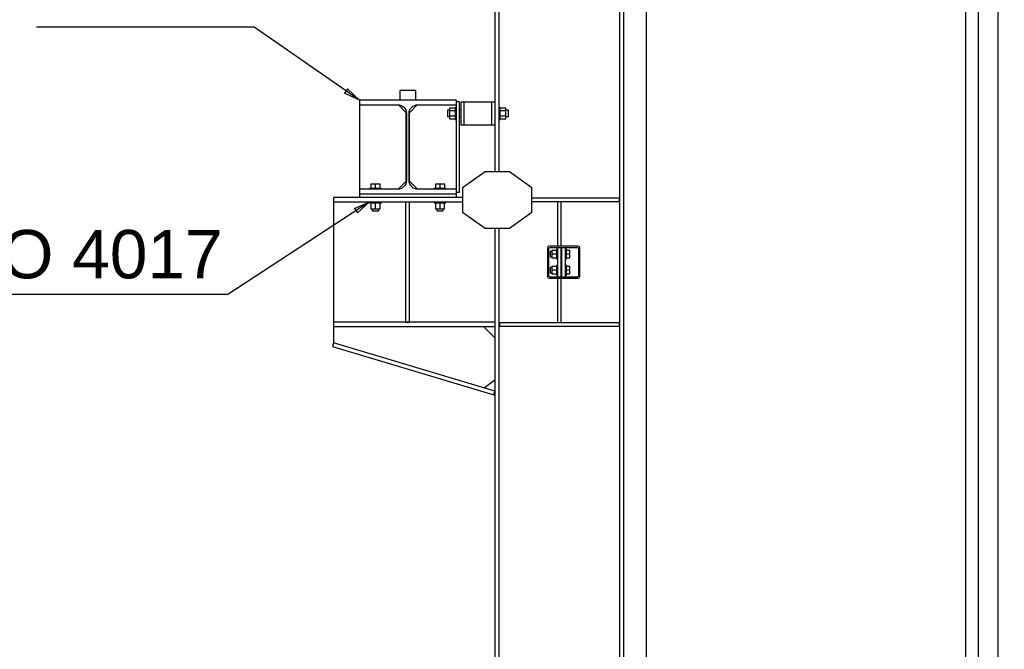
# Paper-space layout 'A0 Advance Steel' of a CAD drawing. Header units: millimetres. Extents: x -21 to 1320, y -7 to 928.
# Tile 117 of 134: x 893 to 954, y 718 to 757. Entities that reach past the tile are written whole.
import ezdxf

# ---------------------------------------------------------------- set-up
doc = ezdxf.new("R2010")
doc.units = ezdxf.units.MM
doc.layers.get('0').update_dxf_attribs({"linetype": 'CONTINUOUS'})
for name, color, linetype in [('AS_Belki', 145, 'CONTINUOUS'), ('AS_Blachy', 30, 'CONTINUOUS'), ('AS_Sruby', 9, 'CONTINUOUS')]:
    doc.layers.add(name, color=color, linetype=linetype)
doc.styles.add('Arial', font='arial.ttf', dxfattribs={"height": 150})

psp = doc.layouts.new('A0 Advance Steel')

# ---------------------------------------------------------------- linework, layer by layer
psp.add_line((931.652, 665.976), (931.652, 777.825, 7178.398))
at = {"color": 0, "linetype": 'ByBlock', "lineweight": -2}
for p, q in [((913.123, 752.483), (912.933, 752.209)), ((913.85, 751.776), (912.933, 752.209)), ((913.123, 752.483), (913.85, 751.776)), ((913.552, 745.06), (914.48, 745.466)), ((914.48, 745.466), (913.734, 744.781)), ((913.552, 745.06), (913.734, 744.781))]:
    psp.add_line(p, q, dxfattribs=at)
at = {"color": 3, "ltscale": 0.25}
for points in [[(626.837, 626.738), (626.837, 820.338), (953.437, 820.338), (953.437, 626.738), (626.837, 626.738)], [(952.238, 626.767), (952.238, 819.367), (1273.838, 819.367), (1273.838, 626.767), (952.238, 626.767)], [(628.837, 628.738), (628.837, 818.338), (951.437, 818.338), (951.437, 628.738), (628.837, 628.738)]]:
    psp.add_lwpolyline(points, dxfattribs=at)
at = {"color": 7}
for points in [[(913.85, 751.776), (907.333, 756.292), (893.829, 756.292)], [(914.48, 745.466), (905.685, 739.728), (864.917, 739.728)]]:
    psp.add_lwpolyline(points, dxfattribs=at)
at = {"layer": 'AS_Belki', "linetype": 'Continuous', "ltscale": 0.25}
for p, q in [((922.25, 771.976), (922.25, 751.656)), ((922.52, 747.336), (922.52, 771.953)), ((929.98, 769.983), (929.98, 664.976)), ((930.25, 664.976), (930.25, 769.959)), ((919.85, 751.776), (913.85, 751.776)), ((913.85, 751.776), (913.85, 751.496)), ((919.85, 751.776), (919.85, 751.496)), ((922.05, 751.656), (920.35, 751.656)), ((913.85, 751.496), (916.225, 751.496)), ((916.765, 750.956), (916.765, 746.796)), ((916.935, 746.796), (916.935, 750.956)), ((917.475, 751.496), (919.85, 751.496)), ((920.35, 750.256), (922.05, 750.256)), ((922.25, 750.256), (922.25, 747.336)), ((916.225, 746.256), (913.85, 746.256)), ((913.85, 746.256), (913.85, 745.976)), ((919.85, 746.256), (917.475, 746.256)), ((919.85, 746.256), (919.85, 745.976)), ((920.25, 745.736), (912.25, 745.736)), ((912.25, 745.736), (912.25, 737.736)), ((912.25, 745.466), (920.25, 745.466)), ((913.85, 745.976), (919.85, 745.976)), ((922.25, 743.836), (922.25, 664.976)), ((922.52, 664.976), (922.52, 743.836)), ((925.545, 742.696), (925.51, 742.611)), ((925.51, 742.611), (925.51, 740.851)), ((925.63, 742.731), (925.545, 742.696)), ((925.59, 742.571), (925.614, 742.628)), ((925.59, 740.891), (925.59, 742.571)), ((925.614, 742.628), (925.67, 742.651)), ((927.39, 742.731), (925.63, 742.731)), ((925.67, 742.651), (927.35, 742.651)), ((927.35, 742.651), (927.407, 742.628)), ((927.475, 742.696), (927.39, 742.731)), ((927.407, 742.628), (927.43, 742.571)), ((927.43, 742.571), (927.43, 740.891)), ((927.51, 742.611), (927.475, 742.696)), ((927.51, 740.851), (927.51, 742.611)), ((925.51, 740.851), (925.545, 740.767)), ((925.545, 740.767), (925.63, 740.731)), ((925.614, 740.835), (925.59, 740.891)), ((925.67, 740.811), (925.614, 740.835)), ((925.63, 740.731), (927.39, 740.731)), ((927.35, 740.811), (925.67, 740.811)), ((927.407, 740.835), (927.35, 740.811)), ((927.39, 740.731), (927.475, 740.767)), ((927.43, 740.891), (927.407, 740.835)), ((927.475, 740.767), (927.51, 740.851)), ((922.25, 738.006), (912.25, 738.006)), ((912.25, 737.736), (922.25, 737.736))]:
    psp.add_line(p, q, dxfattribs=at)
at = {"layer": 'AS_Belki', "linetype": 'Continuous', "ltscale": 0.25, "extrusion": (-6.97639e-14, -1.68425e-13, -1)}
psp.add_arc((-916.225, 750.956), 0.54, 90, 180, dxfattribs=at)
at = {"layer": 'AS_Belki', "linetype": 'Continuous', "ltscale": 0.25, "extrusion": (1.68425e-13, -6.97639e-14, -1)}
psp.add_arc((-917.475, 750.956), 0.54, 0, 90, dxfattribs=at)
at = {"layer": 'AS_Belki', "linetype": 'Continuous', "ltscale": 0.25, "extrusion": (-4.18583e-14, 1.01055e-13, -1)}
psp.add_arc((-916.225, 746.796), 0.54, 180, 270, dxfattribs=at)
at = {"layer": 'AS_Belki', "linetype": 'Continuous', "ltscale": 0.25, "extrusion": (1.01055e-13, 4.18583e-14, -1)}
psp.add_arc((-917.475, 746.796), 0.54, 270, 0, dxfattribs=at)
at = {"layer": 'AS_Blachy', "linetype": 'Continuous', "ltscale": 0.25}
for p, q in [((917.35, 752.376), (916.35, 752.376)), ((916.35, 752.376), (916.35, 751.776)), ((917.35, 751.776), (917.35, 752.376)), ((920.05, 751.676), (919.85, 751.676)), ((920.05, 746.076), (920.05, 751.676)), ((920.35, 751.656), (920.15, 751.656)), ((920.15, 751.656), (920.15, 750.256)), ((920.35, 750.256), (920.35, 751.656)), ((922.25, 751.656), (922.05, 751.656)), ((922.05, 751.656), (922.05, 750.256)), ((922.25, 751.656), (922.25, 750.256)), ((913.85, 751.496), (913.85, 746.256)), ((916.747, 750.999), (916.268, 751.479)), ((916.75, 746.76), (916.75, 750.993)), ((916.95, 746.76), (916.95, 750.993)), ((917.432, 751.479), (916.953, 750.999)), ((919.85, 751.496), (919.85, 746.256)), ((920.15, 750.256), (920.35, 750.256)), ((922.05, 750.256), (922.25, 750.256)), ((921.65, 747.336), (920.25, 746.336)), ((923.15, 747.336), (921.65, 747.336)), ((924.55, 746.336), (923.15, 747.336)), ((916.268, 746.274), (916.747, 746.754)), ((916.953, 746.754), (917.432, 746.274)), ((919.85, 746.076), (920.05, 746.076)), ((920.25, 746.336), (920.25, 744.836)), ((924.55, 744.836), (924.55, 746.336)), ((913.85, 745.976), (913.85, 745.736)), ((916.95, 745.456), (916.71, 745.456)), ((916.71, 745.456), (916.71, 738.016)), ((916.95, 738.016), (916.95, 745.456)), ((919.85, 745.976), (919.85, 745.736)), ((929.97, 745.691), (924.55, 745.691)), ((924.55, 745.491), (929.97, 745.491)), ((926.13, 745.491), (926.13, 742.731)), ((926.37, 742.731), (926.37, 745.491)), ((929.97, 745.491), (929.97, 745.691)), ((920.25, 744.836), (921.65, 743.836)), ((923.15, 743.836), (924.55, 744.836)), ((921.65, 743.836), (923.15, 743.836)), ((926.13, 742.651), (926.13, 740.811)), ((926.37, 740.811), (926.37, 742.651)), ((926.39, 742.651), (926.39, 740.811)), ((926.63, 740.811), (926.63, 742.651)), ((926.13, 740.731), (926.13, 737.971)), ((926.37, 737.971), (926.37, 740.731)), ((912.25, 737.736), (912.25, 736.736)), ((916.71, 738.016), (916.95, 738.016)), ((922.25, 737.036), (921.55, 737.736)), ((929.97, 737.971), (922.53, 737.971)), ((922.53, 737.971), (922.53, 737.771)), ((922.53, 737.771), (929.97, 737.771)), ((929.97, 737.771), (929.97, 737.971)), ((912.25, 736.736), (912.181, 736.507)), ((912.181, 736.507), (922.181, 733.507)), ((922.25, 733.736), (912.25, 736.736)), ((921.58, 733.938), (922.25, 734.436)), ((922.181, 733.507), (922.25, 733.736))]:
    psp.add_line(p, q, dxfattribs=at)
at = {"layer": 'AS_Sruby', "linetype": 'Continuous', "ltscale": 0.25}
for p, q in [((919.43, 751.156), (919.31, 751.156)), ((919.31, 751.156), (919.31, 751.141)), ((919.31, 751.141), (919.31, 751.098)), ((919.31, 751.098), (919.31, 751.033)), ((919.31, 751.033), (919.31, 750.956)), ((919.31, 750.956), (919.31, 750.88)), ((919.79, 751.286), (919.43, 751.286)), ((919.43, 751.286), (919.43, 751.121)), ((919.79, 751.121), (919.43, 751.121)), ((919.43, 751.121), (919.43, 750.792)), ((919.85, 751.326), (919.79, 751.326)), ((919.79, 751.326), (919.79, 751.319)), ((919.79, 751.319), (919.79, 751.298)), ((919.79, 751.298), (919.79, 751.264)), ((919.79, 751.264), (919.79, 751.218)), ((919.79, 751.218), (919.79, 751.162)), ((919.79, 751.162), (919.79, 751.098)), ((919.79, 751.098), (919.79, 751.029)), ((919.79, 751.029), (919.79, 750.956)), ((919.79, 750.956), (919.79, 750.884)), ((920.15, 751.156), (920.05, 751.156)), ((922.58, 751.326), (922.52, 751.326)), ((922.58, 751.319), (922.58, 751.326)), ((922.58, 751.298), (922.58, 751.319)), ((922.58, 751.264), (922.58, 751.298)), ((922.94, 751.286), (922.58, 751.286)), ((922.58, 751.218), (922.58, 751.264)), ((922.58, 751.162), (922.58, 751.218)), ((922.58, 751.098), (922.58, 751.162)), ((922.94, 751.121), (922.58, 751.121)), ((922.58, 751.029), (922.58, 751.098)), ((922.58, 750.956), (922.58, 751.029)), ((922.58, 750.884), (922.58, 750.956)), ((922.94, 751.121), (922.94, 751.286)), ((923.09, 751.156), (922.94, 751.156)), ((922.94, 750.792), (922.94, 751.121)), ((923.09, 751.141), (923.09, 751.156)), ((923.09, 751.098), (923.09, 751.141)), ((923.09, 751.033), (923.09, 751.098)), ((923.09, 750.956), (923.09, 751.033)), ((923.09, 750.88), (923.09, 750.956)), ((919.31, 750.88), (919.31, 750.815)), ((919.31, 750.815), (919.31, 750.772)), ((919.31, 750.772), (919.31, 750.756)), ((919.31, 750.756), (919.43, 750.756)), ((919.79, 750.792), (919.43, 750.792)), ((919.43, 750.792), (919.43, 750.627)), ((919.43, 750.627), (919.79, 750.627)), ((919.79, 750.884), (919.79, 750.815)), ((919.79, 750.815), (919.79, 750.751)), ((919.79, 750.751), (919.79, 750.695)), ((919.79, 750.695), (919.79, 750.649)), ((919.79, 750.649), (919.79, 750.615)), ((919.79, 750.615), (919.79, 750.594)), ((919.79, 750.594), (919.79, 750.586)), ((919.79, 750.586), (919.85, 750.586)), ((920.05, 750.756), (920.15, 750.756)), ((922.52, 750.586), (922.58, 750.586)), ((922.58, 750.815), (922.58, 750.884)), ((922.58, 750.751), (922.58, 750.815)), ((922.94, 750.792), (922.58, 750.792)), ((922.58, 750.695), (922.58, 750.751)), ((922.58, 750.649), (922.58, 750.695)), ((922.58, 750.615), (922.58, 750.649)), ((922.58, 750.627), (922.94, 750.627)), ((922.58, 750.594), (922.58, 750.615)), ((922.58, 750.586), (922.58, 750.594)), ((922.94, 750.627), (922.94, 750.792)), ((922.94, 750.756), (923.09, 750.756)), ((923.09, 750.815), (923.09, 750.88)), ((923.09, 750.772), (923.09, 750.815)), ((923.09, 750.756), (923.09, 750.772)), ((914.48, 746.316), (914.487, 746.316)), ((914.48, 746.316), (914.48, 746.256)), ((914.487, 746.316), (914.508, 746.316)), ((914.508, 746.316), (914.543, 746.316)), ((914.543, 746.316), (914.589, 746.316)), ((914.85, 746.566), (914.56, 746.566)), ((914.56, 746.566), (914.56, 746.316)), ((914.589, 746.316), (914.645, 746.316)), ((914.645, 746.316), (914.709, 746.316)), ((914.709, 746.316), (914.778, 746.316)), ((914.778, 746.316), (914.85, 746.316)), ((915.141, 746.566), (914.85, 746.566)), ((914.85, 746.316), (914.85, 746.566)), ((914.85, 746.316), (914.922, 746.316)), ((914.922, 746.316), (914.992, 746.316)), ((914.992, 746.316), (915.056, 746.316)), ((915.056, 746.316), (915.112, 746.316)), ((915.112, 746.316), (915.158, 746.316)), ((915.141, 746.316), (915.141, 746.566)), ((915.158, 746.316), (915.192, 746.316)), ((915.192, 746.316), (915.213, 746.316)), ((915.213, 746.316), (915.22, 746.316)), ((915.22, 746.256), (915.22, 746.316)), ((918.48, 746.316), (918.487, 746.316)), ((918.48, 746.316), (918.48, 746.256)), ((918.487, 746.316), (918.508, 746.316)), ((918.508, 746.316), (918.543, 746.316)), ((918.543, 746.316), (918.589, 746.316)), ((918.85, 746.566), (918.56, 746.566)), ((918.56, 746.566), (918.56, 746.316)), ((918.589, 746.316), (918.645, 746.316)), ((918.645, 746.316), (918.709, 746.316)), ((918.709, 746.316), (918.778, 746.316)), ((918.778, 746.316), (918.85, 746.316)), ((919.141, 746.566), (918.85, 746.566)), ((918.85, 746.316), (918.85, 746.566)), ((918.85, 746.316), (918.922, 746.316)), ((918.922, 746.316), (918.992, 746.316)), ((918.992, 746.316), (919.056, 746.316)), ((919.056, 746.316), (919.112, 746.316)), ((919.112, 746.316), (919.158, 746.316)), ((919.141, 746.316), (919.141, 746.566)), ((919.158, 746.316), (919.192, 746.316)), ((919.192, 746.316), (919.213, 746.316)), ((919.213, 746.316), (919.22, 746.316)), ((919.22, 746.256), (919.22, 746.316)), ((914.48, 745.466), (914.48, 745.406)), ((915.22, 745.406), (915.22, 745.466)), ((918.48, 745.466), (918.48, 745.406)), ((919.22, 745.406), (919.22, 745.466)), ((914.48, 745.406), (914.487, 745.406)), ((914.487, 745.406), (914.508, 745.406)), ((914.508, 745.406), (914.543, 745.406)), ((914.543, 745.406), (914.589, 745.406)), ((914.565, 745.406), (914.565, 745.046)), ((914.565, 745.046), (914.85, 745.046)), ((914.589, 745.406), (914.645, 745.406)), ((914.645, 745.406), (914.709, 745.406)), ((914.65, 745.046), (914.65, 744.916)), ((914.65, 744.916), (914.665, 744.916)), ((914.665, 744.916), (914.709, 744.916)), ((914.709, 745.406), (914.778, 745.406)), ((914.709, 744.916), (914.774, 744.916)), ((914.774, 744.916), (914.85, 744.916)), ((914.778, 745.406), (914.85, 745.406)), ((914.85, 745.406), (914.922, 745.406)), ((914.85, 745.046), (914.85, 745.406)), ((914.85, 745.046), (915.136, 745.046)), ((914.85, 744.916), (914.927, 744.916)), ((914.922, 745.406), (914.992, 745.406)), ((914.927, 744.916), (914.992, 744.916)), ((914.992, 745.406), (915.056, 745.406)), ((914.992, 744.916), (915.035, 744.916)), ((915.035, 744.916), (915.05, 744.916)), ((915.05, 744.916), (915.05, 745.046)), ((915.056, 745.406), (915.112, 745.406)), ((915.112, 745.406), (915.158, 745.406)), ((915.136, 745.046), (915.136, 745.406)), ((915.158, 745.406), (915.192, 745.406)), ((915.192, 745.406), (915.213, 745.406)), ((915.213, 745.406), (915.22, 745.406)), ((918.48, 745.406), (918.487, 745.406)), ((918.487, 745.406), (918.508, 745.406)), ((918.508, 745.406), (918.543, 745.406)), ((918.543, 745.406), (918.589, 745.406)), ((918.565, 745.406), (918.565, 745.046)), ((918.565, 745.046), (918.85, 745.046)), ((918.589, 745.406), (918.645, 745.406)), ((918.645, 745.406), (918.709, 745.406)), ((918.65, 745.046), (918.65, 744.916)), ((918.65, 744.916), (918.665, 744.916)), ((918.665, 744.916), (918.709, 744.916)), ((918.709, 745.406), (918.778, 745.406)), ((918.709, 744.916), (918.774, 744.916)), ((918.774, 744.916), (918.85, 744.916)), ((918.778, 745.406), (918.85, 745.406)), ((918.85, 745.406), (918.922, 745.406)), ((918.85, 745.046), (918.85, 745.406)), ((918.85, 745.046), (919.136, 745.046)), ((918.85, 744.916), (918.927, 744.916)), ((918.922, 745.406), (918.992, 745.406)), ((918.927, 744.916), (918.992, 744.916)), ((918.992, 745.406), (919.056, 745.406)), ((918.992, 744.916), (919.035, 744.916)), ((919.035, 744.916), (919.05, 744.916)), ((919.05, 744.916), (919.05, 745.046)), ((919.056, 745.406), (919.112, 745.406)), ((919.112, 745.406), (919.158, 745.406)), ((919.136, 745.046), (919.136, 745.406)), ((919.158, 745.406), (919.192, 745.406)), ((919.192, 745.406), (919.213, 745.406)), ((919.213, 745.406), (919.22, 745.406)), ((925.774, 742.391), (925.69, 742.391)), ((925.69, 742.391), (925.69, 742.379)), ((925.69, 742.379), (925.69, 742.345)), ((926.07, 742.463), (925.774, 742.463)), ((925.774, 742.463), (925.774, 742.231)), ((926.13, 742.531), (926.07, 742.531)), ((926.07, 742.531), (926.07, 742.526)), ((926.07, 742.526), (926.07, 742.509)), ((926.07, 742.509), (926.07, 742.481)), ((926.07, 742.481), (926.07, 742.444)), ((926.07, 742.444), (926.07, 742.398)), ((926.07, 742.398), (926.07, 742.346)), ((926.39, 742.391), (926.37, 742.391)), ((926.69, 742.531), (926.63, 742.531)), ((926.69, 742.526), (926.69, 742.531)), ((926.69, 742.509), (926.69, 742.526)), ((926.69, 742.481), (926.69, 742.509)), ((926.69, 742.444), (926.69, 742.481)), ((926.89, 742.463), (926.69, 742.463)), ((926.69, 742.398), (926.69, 742.444)), ((926.69, 742.346), (926.69, 742.398)), ((926.89, 742.231), (926.89, 742.463)), ((925.69, 742.345), (925.69, 742.293)), ((925.69, 742.293), (925.69, 742.231)), ((925.69, 742.231), (925.69, 742.17)), ((925.69, 742.17), (925.69, 742.118)), ((925.69, 742.118), (925.69, 742.084)), ((925.69, 742.084), (925.69, 742.071)), ((925.69, 742.071), (925.774, 742.071)), ((926.07, 742.231), (925.774, 742.231)), ((925.774, 742.231), (925.774, 742)), ((925.774, 742), (926.07, 742)), ((926.07, 742.346), (926.07, 742.29)), ((926.07, 742.29), (926.07, 742.231)), ((926.07, 742.231), (926.07, 742.173)), ((926.07, 742.173), (926.07, 742.117)), ((926.07, 742.117), (926.07, 742.065)), ((926.07, 742.065), (926.07, 742.019)), ((926.07, 742.019), (926.07, 741.982)), ((926.07, 741.982), (926.07, 741.954)), ((926.07, 741.954), (926.07, 741.937)), ((926.07, 741.937), (926.07, 741.931)), ((926.07, 741.931), (926.13, 741.931)), ((926.37, 742.071), (926.39, 742.071)), ((926.63, 741.931), (926.69, 741.931)), ((926.69, 742.29), (926.69, 742.346)), ((926.69, 742.231), (926.69, 742.29)), ((926.89, 742.231), (926.69, 742.231)), ((926.69, 742.173), (926.69, 742.231)), ((926.69, 742.117), (926.69, 742.173)), ((926.69, 742.065), (926.69, 742.117)), ((926.69, 742.019), (926.69, 742.065)), ((926.69, 741.982), (926.69, 742.019)), ((926.69, 742), (926.89, 742)), ((926.69, 741.954), (926.69, 741.982)), ((926.69, 741.937), (926.69, 741.954)), ((926.69, 741.931), (926.69, 741.937)), ((926.89, 742), (926.89, 742.231)), ((925.774, 741.391), (925.69, 741.391)), ((925.69, 741.391), (925.69, 741.379)), ((925.69, 741.379), (925.69, 741.345)), ((925.69, 741.345), (925.69, 741.293)), ((925.69, 741.293), (925.69, 741.231)), ((925.69, 741.231), (925.69, 741.17)), ((925.69, 741.17), (925.69, 741.118)), ((926.07, 741.463), (925.774, 741.463)), ((925.774, 741.463), (925.774, 741.231)), ((926.07, 741.231), (925.774, 741.231)), ((925.774, 741.231), (925.774, 741)), ((926.13, 741.531), (926.07, 741.531)), ((926.07, 741.531), (926.07, 741.526)), ((926.07, 741.526), (926.07, 741.509)), ((926.07, 741.509), (926.07, 741.481)), ((926.07, 741.481), (926.07, 741.444)), ((926.07, 741.444), (926.07, 741.398)), ((926.07, 741.398), (926.07, 741.346)), ((926.07, 741.346), (926.07, 741.29)), ((926.07, 741.29), (926.07, 741.231)), ((926.07, 741.231), (926.07, 741.173)), ((926.07, 741.173), (926.07, 741.117)), ((926.39, 741.391), (926.37, 741.391)), ((926.69, 741.531), (926.63, 741.531)), ((926.69, 741.526), (926.69, 741.531)), ((926.69, 741.509), (926.69, 741.526)), ((926.69, 741.481), (926.69, 741.509)), ((926.69, 741.444), (926.69, 741.481)), ((926.89, 741.463), (926.69, 741.463)), ((926.69, 741.398), (926.69, 741.444)), ((926.69, 741.346), (926.69, 741.398)), ((926.69, 741.29), (926.69, 741.346)), ((926.69, 741.231), (926.69, 741.29)), ((926.89, 741.231), (926.69, 741.231)), ((926.69, 741.173), (926.69, 741.231)), ((926.69, 741.117), (926.69, 741.173)), ((926.89, 741.231), (926.89, 741.463)), ((926.89, 741), (926.89, 741.231)), ((925.69, 741.118), (925.69, 741.084)), ((925.69, 741.084), (925.69, 741.071)), ((925.69, 741.071), (925.774, 741.071)), ((925.774, 741), (926.07, 741)), ((926.07, 741.117), (926.07, 741.065)), ((926.07, 741.065), (926.07, 741.019)), ((926.07, 741.019), (926.07, 740.982)), ((926.07, 740.982), (926.07, 740.954)), ((926.07, 740.954), (926.07, 740.937)), ((926.07, 740.937), (926.07, 740.931)), ((926.07, 740.931), (926.13, 740.931)), ((926.37, 741.071), (926.39, 741.071)), ((926.63, 740.931), (926.69, 740.931)), ((926.69, 741.065), (926.69, 741.117)), ((926.69, 741.019), (926.69, 741.065)), ((926.69, 740.982), (926.69, 741.019)), ((926.69, 741), (926.89, 741)), ((926.69, 740.954), (926.69, 740.982)), ((926.69, 740.937), (926.69, 740.954)), ((926.69, 740.931), (926.69, 740.937))]:
    psp.add_line(p, q, dxfattribs=at)

# ---------------------------------------------------------------- texts
at = {"color": 7, "style": 'Arial'}
psp.add_text('M20x70 EN ISO 4017', height=3, dxfattribs=at).set_placement((864.606, 740.728))

doc.saveas('drawing.dxf')
